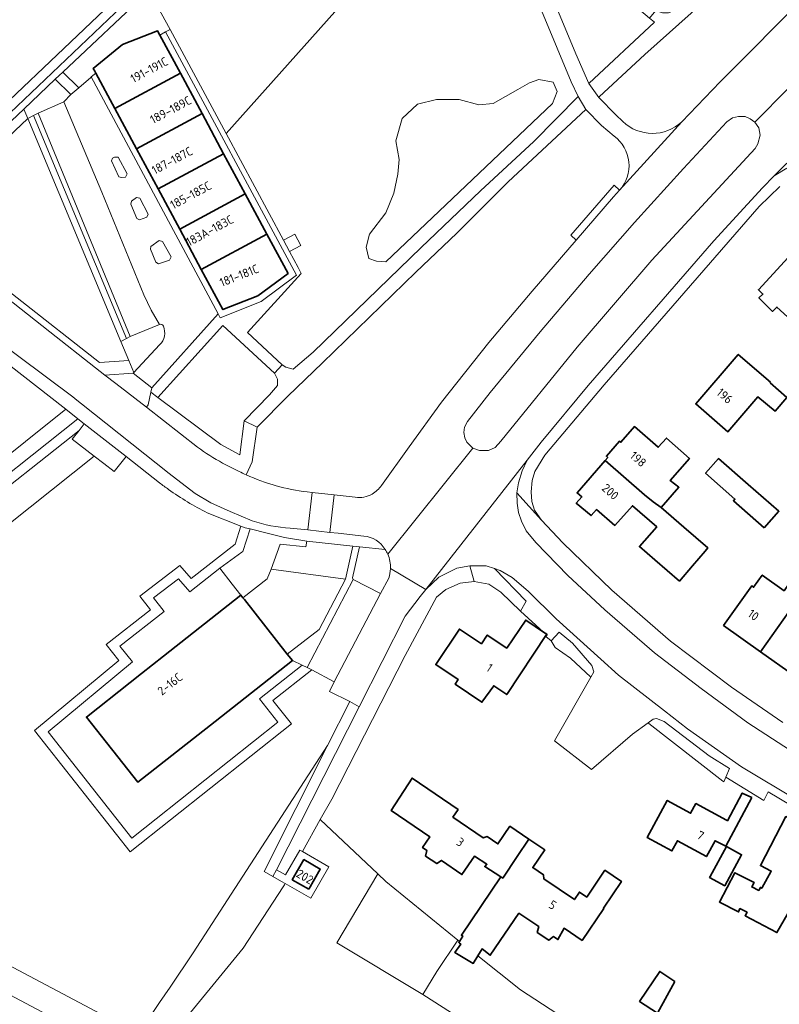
# Model space of a CAD drawing. Extents: x 152761 to 155748, y 459947 to 462743.
# Tile 15 of 256: x 153689 to 153806, y 460742 to 460894. Entities that reach past the tile are written whole.
import ezdxf
from ezdxf.enums import TextEntityAlignment as Align

# ---------------------------------------------------------------- set-up
doc = ezdxf.new("R2010")
doc.units = 0
doc.header["$LTSCALE"] = 0.75
for name, color, linetype, lineweight in [('B-RO-GR-BEPLANTING_CULTUUR_BODEMBEDEKKER-GV', 251, 'CONTINUOUS', 18), ('B-RO-GR-BEPLANTING_CULTUUR_BOSPLANTSOEN-GV', 251, 'CONTINUOUS', 18), ('B-RO-GR-BEPLANTING_CULTUUR_HEESTERS-GV', 251, 'CONTINUOUS', 18), ('B-RO-GR-BOS_GEMENGD-GV', 251, 'CONTINUOUS', 13), ('B-RO-GR-BOS_LOOF-GV', 251, 'CONTINUOUS', 13), ('B-RO-IE-TERREINAFSCHEIDING_KUNSTMATIG_HEKWERK-G', 251, 'IE-TERREINAFSCHEIDING-KUNSTMATIG', 18), ('B-RO-OG-BEBOUWING-GV', 6, 'CONTINUOUS', 35), ('B-RO-OG-BEBOUWING-T18', 1, 'CONTINUOUS', 18), ('B-RO-OG-TERREIN_CULTUURSCHEIDING-GV', 251, 'CONTINUOUS', 18), ('B-RO-VH-VERHARDING_ASFALT-GV', 251, 'CONTINUOUS', 18), ('B-RO-VH-VERHARDING_BETONSTRAATSTEEN-GV', 251, 'CONTINUOUS', 18), ('B-RO-VH-VERHARDING_FUNDERING_ZAND-GV', 251, 'CONTINUOUS', 18), ('B-RO-VH-VERHARDING_STRAATBAKSTEEN-GV', 251, 'CONTINUOUS', 18), ('B-RO-VH-VERHARDING_TEGEL-GV', 251, 'CONTINUOUS', 18)]:
    doc.layers.add(name, color=color, linetype=linetype, lineweight=lineweight)
doc.styles.add('NLCS-ISO-M200-T18', font='NLCS-ISO.ttf', dxfattribs={"height": 0.36})
doc.linetypes.add('IE-TERREINAFSCHEIDING-KUNSTMATIG', pattern='A,4,[82,NLCS.SHX,S=0.75,R=90,X=0,Y=0],4,-2', length=10)

msp = doc.modelspace()

# ---------------------------------------------------------------- linework, layer by layer
at = {"layer": 'B-RO-GR-BEPLANTING_CULTUUR_BODEMBEDEKKER-GV', "flags": 128}
for points in [[(153772.473, 460906.351), (153771.038, 460905.112), (153770.038, 460903.748), (153769.694, 460902.602), (153770.179, 460900.335), (153774.947, 460888.879), (153776.947, 460884.293), (153787.128, 460893.759), (153786.344, 460894.42), (153777.452, 460901.922)], [(153697.933, 460883.621), (153699.777, 460885.23), (153699.865, 460885.307), (153700.552, 460885.906), (153700.393, 460886.202), (153700.162, 460886.632), (153704.684, 460890.329), (153710.132, 460892.421), (153710.475, 460891.784), (153711.352, 460892.266), (153712.063, 460892.657), (153709.566, 460897.297), (153708.83, 460898.665), (153695.479, 460886.063)], [(153690.022, 460878.851), (153690.916, 460879.306), (153691.629, 460879.669), (153695.64, 460881.457), (153696.701, 460882.572), (153694.286, 460884.937), (153689.404, 460880.329)]]:
    msp.add_lwpolyline(points, close=True, dxfattribs=at)
msp.add_lwpolyline([(153710.444, 460846.969), (153705.87, 460845.073), (153705.337, 460844.784), (153704.453, 460844.305), (153705.679, 460841.37), (153706.449, 460839.527), (153710.457, 460843.806)], dxfattribs=at)
at = {"layer": 'B-RO-GR-BEPLANTING_CULTUUR_BODEMBEDEKKER-GV'}
for points in [[(153711.039, 460846.691, 0.4066783), (153710.444, 460846.969)], [(153710.457, 460843.806, 0.3043246), (153711.039, 460846.691)]]:
    msp.add_lwpolyline(points, format="xyb", dxfattribs=at)
at = {"layer": 'B-RO-GR-BEPLANTING_CULTUUR_BOSPLANTSOEN-GV', "flags": 128}
msp.add_lwpolyline([(153811.657, 460718.08), (153799.378, 460724.08), (153786.362, 460730.989), (153783.83, 460732.59), (153781.762, 460728.652), (153762.693, 460735.816), (153751.2, 460743.153), (153737.877, 460751.146), (153744.23, 460761.862), (153735.335, 460770.254), (153732.599, 460765.286), (153736.647, 460762.935), (153733.875, 460758.076), (153729.883, 460760.354), (153729.772, 460760.153), (153729.586, 460759.815), (153723.415, 460750.309), (153712.424, 460736.962), (153735.533, 460726.401), (153737.443, 460725.536)], dxfattribs=at)
for points in [[(153756.651, 460751.583), (153745.508, 460760.656), (153744.23, 460761.862), (153737.877, 460751.146), (153751.2, 460743.153), (153753.375, 460746.728)], [(153783.83, 460732.59), (153780.006, 460735.008), (153766.344, 460743.885), (153759.731, 460749.132), (153759.006, 460747.957), (153756.181, 460749.673), (153757.091, 460750.972), (153756.922, 460751.093), (153756.787, 460751.189), (153756.903, 460751.378), (153756.651, 460751.583), (153753.375, 460746.728), (153751.2, 460743.153), (153762.693, 460735.816), (153781.762, 460728.652)]]:
    msp.add_lwpolyline(points, close=True, dxfattribs=at)
at = {"layer": 'B-RO-GR-BEPLANTING_CULTUUR_HEESTERS-GV', "flags": 128}
for points in [[(153710.191, 460835.663), (153719.956, 460828.376), (153722.897, 460826.779), (153723.543, 460832.046), (153727.463, 460836.057), (153728.697, 460837.518), (153728.734, 460838.455), (153728.246, 460839.41), (153720.237, 460846.8)], [(153700.327, 460826.542), (153696.93, 460829.185), (153697.968, 460830.544), (153680.864, 460816.999), (153683.72, 460813.392)], [(153733.239, 460813.406), (153733.086, 460812.501), (153729.114, 460812.899), (153727.719, 460809.048), (153739.223, 460807.496), (153740.398, 460812.605)], [(153759.187, 460807.128), (153758.51, 460809.552), (153756.503, 460809.183), (153753.722, 460807.794), (153751.698, 460805.881), (153750.83, 460804.815), (153748.465, 460801.752), (153741.348, 460787.699), (153728.581, 460762.484), (153729.951, 460761.696), (153732.166, 460765.538), (153732.599, 460765.286), (153735.335, 460770.254), (153737.143, 460773.401), (153748.508, 460795.684), (153753.329, 460804.728), (153754.793, 460805.9), (153757.026, 460806.883)], [(153766.375, 460802.539), (153767.228, 460804.094), (153762.309, 460809.145), (153761.016, 460809.575), (153758.51, 460809.552), (153759.187, 460807.128), (153761.456, 460806.711), (153763.328, 460805.495)], [(153777.234, 460792.332), (153777.688, 460793.131), (153777.409, 460794.141), (153774.395, 460797.604), (153772.329, 460799.276), (153771.113, 460797.933), (153771.748, 460796.929), (153774.095, 460795.251)], [(153797.836, 460776.103), (153798.15, 460776.831), (153798.718, 460778.147), (153795.568, 460780.102), (153788.609, 460785.428), (153787.43, 460785.924), (153786.909, 460785.796), (153786.112, 460785.223), (153786.237, 460785.126), (153797.711, 460776.2)]]:
    msp.add_lwpolyline(points, close=True, dxfattribs=at)
for points in [[(153745.372, 460812.111), (153741.416, 460812.499), (153740.34, 460807.691), (153740.426, 460807.468)], [(153740.426, 460807.468), (153744.658, 460805.275), (153745.934, 460807.635)]]:
    msp.add_lwpolyline(points, dxfattribs=at)
at = {"layer": 'B-RO-GR-BEPLANTING_CULTUUR_HEESTERS-GV'}
for points in [[(153745.783, 460811.365, 0.0420767), (153745.372, 460812.111)], [(153746.217, 460809.133, 0.1138506), (153745.783, 460811.365)], [(153745.934, 460807.635, 0.0755133), (153746.217, 460809.133)]]:
    msp.add_lwpolyline(points, format="xyb", dxfattribs=at)
at = {"layer": 'B-RO-GR-BOS_GEMENGD-GV', "flags": 128}
msp.add_lwpolyline([(153680.864, 460816.999), (153697.968, 460830.544), (153698.742, 460831.557), (153697.796, 460832.321), (153678.757, 460817.244)], dxfattribs=at)
msp.add_lwpolyline([(153734.006, 460793.45), (153733.291, 460793.834), (153732.529, 460794.195), (153725.901, 460788.964), (153728.752, 460785.353), (153706.146, 460767.382), (153693.166, 460783.826), (153706.228, 460794.687), (153704.302, 460797.136), (153711.154, 460802.496), (153709.505, 460804.604), (153713.362, 460807.565), (153715.128, 460805.557), (153719.775, 460809.182), (153723.198, 460811.683), (153723.333, 460811.782), (153724.481, 460815.273), (153723.722, 460815.459), (153723.049, 460815.721), (153722.129, 460812.92), (153715.32, 460807.61), (153713.562, 460809.609), (153707.391, 460804.872), (153709.048, 460802.753), (153702.193, 460797.391), (153704.147, 460794.907), (153691.083, 460784.044), (153705.901, 460765.271), (153730.856, 460785.109), (153728.008, 460788.716)], close=True, dxfattribs=at)
at = {"layer": 'B-RO-GR-BOS_LOOF-GV', "flags": 128}
for points in [[(153748.246, 460933.805), (153709.566, 460897.297), (153712.063, 460892.657), (153720.747, 460876.516), (153738.894, 460896.845), (153733.922, 460903.545), (153742.947, 460911.329), (153756.051, 460902.699), (153758.545, 460904.128), (153759.836, 460904.868)], [(153680.302, 460923.363), (153677.824, 460920.457), (153670.636, 460911.507), (153661.76, 460898.974), (153655.459, 460889.748), (153654.377, 460887.34), (153653.54, 460885.118), (153653.291, 460882.968), (153653.551, 460880.653), (153654.173, 460878.401), (153654.974, 460877.109), (153657.52, 460875.128), (153665.596, 460868.845), (153667.734, 460867.184), (153673.458, 460868.705), (153708.248, 460901.773), (153704.093, 460909.621), (153691.458, 460902.8)], [(153704.453, 460844.305), (153690.022, 460878.851), (153674.837, 460864.517), (153671.862, 460863.975), (153688.404, 460851.102), (153701.125, 460841.037), (153705.679, 460841.37)]]:
    msp.add_lwpolyline(points, close=True, dxfattribs=at)
for points in [[(153495.843, 460846.672), (153576, 460806.636), (153627.12, 460779.436), (153650.161, 460766.878), (153677.314, 460752.866), (153681.762, 460750.509), (153707.329, 460736.958)], [(153710.456, 460822.416), (153705.254, 460826.495), (153703.399, 460824.152), (153701.786, 460825.407), (153700.327, 460826.542), (153683.72, 460813.392)], [(153709.275, 460740.222), (153710.45, 460741.937), (153712.068, 460744.296), (153715.663, 460749.62), (153725.719, 460765.131), (153736.473, 460781.714), (153739.924, 460788.562), (153736.759, 460790.105), (153737.476, 460791.585), (153734.006, 460793.45), (153728.008, 460788.716), (153730.856, 460785.109), (153705.901, 460765.271), (153691.083, 460784.044), (153704.147, 460794.907), (153702.193, 460797.391), (153709.048, 460802.753), (153707.391, 460804.872), (153713.562, 460809.609), (153715.32, 460807.61), (153722.129, 460812.92), (153723.049, 460815.721), (153717.83, 460817.757)]]:
    msp.add_lwpolyline(points, dxfattribs=at)
at = {"layer": 'B-RO-GR-BOS_LOOF-GV'}
for points in [[(153711.85, 460821.394, -0.0083355), (153710.456, 460822.416)], [(153717.83, 460817.757, -0.0356525), (153711.85, 460821.394)]]:
    msp.add_lwpolyline(points, format="xyb", dxfattribs=at)
at = {"layer": 'B-RO-IE-TERREINAFSCHEIDING_KUNSTMATIG_HEKWERK-G', "flags": 128}
for points in [[(153766.374, 460802.538), (153763.328, 460805.495), (153761.456, 460806.711), (153759.187, 460807.128), (153757.026, 460806.883), (153754.793, 460805.9), (153753.329, 460804.728), (153748.508, 460795.684), (153737.143, 460773.401), (153735.335, 460770.254)], [(153693.166, 460783.826), (153706.228, 460794.687)], [(153725.901, 460788.964), (153728.752, 460785.353)], [(153728.752, 460785.353), (153706.146, 460767.382)], [(153706.146, 460767.382), (153693.166, 460783.826)]]:
    msp.add_lwpolyline(points, dxfattribs=at)
at = {"layer": 'B-RO-OG-BEBOUWING-GV', "flags": 128}
for points in [[(153710.475, 460891.784), (153710.132, 460892.421), (153704.684, 460890.329), (153700.162, 460886.632), (153700.393, 460886.202), (153700.552, 460885.906), (153703.512, 460880.402), (153713.664, 460885.862)], [(153706.862, 460874.173), (153717.017, 460879.634), (153713.664, 460885.862), (153703.512, 460880.402)], [(153706.862, 460874.173), (153710.212, 460867.943), (153720.37, 460873.406), (153717.017, 460879.634)], [(153720.37, 460873.406), (153710.212, 460867.943), (153713.563, 460861.713), (153723.723, 460867.178)], [(153723.723, 460867.178), (153713.563, 460861.713), (153716.913, 460855.484), (153727.076, 460860.95)], [(153716.913, 460855.484), (153720.263, 460849.254), (153725.677, 460851.382), (153730.35, 460854.869), (153727.076, 460860.95)], [(153807.823, 460857.319), (153803.195, 460852.322), (153803.899, 460851.67), (153803.293, 460851.074), (153805.395, 460848.97), (153806.081, 460849.649), (153808.841, 460847.094), (153813.512, 460852.138)], [(153805.096, 460838.024), (153800.095, 460842.324), (153793.493, 460834.642), (153798.494, 460830.343), (153803.113, 460835.717), (153805.785, 460833.507), (153807.6, 460835.62), (153805.007, 460837.921)], [(153779.452, 460825.884), (153785.568, 460820.563), (153786.899, 460819.487), (153788.134, 460818.599), (153790.887, 460821.723), (153789.552, 460822.776), (153792.519, 460826.215), (153788.971, 460829.356), (153787.698, 460827.94), (153784.003, 460831.13), (153781.904, 460828.701), (153781.694, 460828.883), (153779.665, 460826.532), (153779.863, 460826.36)], [(153779.452, 460825.884), (153775.122, 460820.87), (153775.856, 460820.236), (153774.984, 460819.265), (153777.281, 460817.338), (153778.118, 460818.283), (153780.979, 460815.812), (153783.678, 460818.859), (153787.47, 460815.584), (153784.777, 460812.545), (153787.169, 460810.479), (153790.966, 460807.199), (153793.011, 460809.567), (153794.981, 460811.848), (153795.395, 460812.328), (153791.662, 460815.552), (153788.134, 460818.599), (153786.899, 460819.487), (153785.568, 460820.563)], [(153804.112, 460815.457), (153806.378, 460818.008), (153801.596, 460822.185), (153796.999, 460826.184), (153795.025, 460823.914), (153799.558, 460819.89), (153799.331, 460819.634)], [(153803.539, 460796.243), (153810.573, 460806.17), (153808.53, 460807.654), (153807.195, 460805.695), (153803.801, 460808.132), (153802.457, 460806.242), (153802.161, 460806.453), (153797.801, 460800.331)], [(153803.539, 460796.243), (153808.649, 460792.603), (153808.909, 460792.969), (153809.548, 460792.247), (153811.762, 460794.683), (153810.826, 460795.661), (153813.009, 460798.726), (153809.299, 460801.369), (153812.076, 460805.079), (153810.573, 460806.17)], [(153730.234, 460795.903), (153723.589, 460804.321), (153723.366, 460804.604), (153723.032, 460805.027), (153711.069, 460795.585), (153707.649, 460792.886), (153705.875, 460791.485), (153699.108, 460786.143), (153707.093, 460776.027), (153719.055, 460785.47), (153731.016, 460794.912)], [(153770.396, 460798.9), (153770.434, 460798.958), (153769.914, 460799.306), (153767.164, 460801.148), (153764.217, 460796.825), (153761.208, 460798.836), (153760.311, 460797.49), (153756.899, 460799.768), (153753.229, 460794.271), (153756.688, 460791.961), (153756.217, 460791.231), (153760.378, 460788.419), (153762.217, 460790.986), (153764.216, 460789.608)], [(153767.652, 460767.224), (153764.71, 460769.219), (153762.853, 460766.48), (153761.19, 460767.609), (153760.589, 460767.42), (153755.893, 460770.633), (153756.69, 460771.798), (153749.55, 460776.682), (153746.328, 460771.654), (153752.312, 460767.56), (153751.184, 460765.911), (153751.824, 460765.473), (153751.645, 460764.602), (153753.369, 460763.434), (153754.101, 460763.915), (153757.278, 460761.741), (153759.21, 460764.566), (153761.144, 460763.342), (153760.808, 460762.977), (153763.321, 460761.367), (153763.605, 460761.185), (153765.835, 460764.552)], [(153802.211, 460773.652), (153800.699, 460774.368), (153798.416, 460770.064), (153798.239, 460770.161), (153793.514, 460772.739), (153792.698, 460771.243), (153789.082, 460773.216), (153785.956, 460767.486), (153789.796, 460765.39), (153790.655, 460766.964), (153795.155, 460764.509), (153796.501, 460766.975), (153798.181, 460766.132)], [(153810.553, 460769.102), (153807.476, 460770.726), (153803.509, 460763.126), (153805.195, 460762.275), (153803.717, 460759.619), (153803.513, 460759.733), (153803.27, 460759.282), (153802.162, 460759.809), (153802.568, 460760.485), (153799.568, 460762.026), (153797.162, 460757.459), (153800.134, 460755.945), (153800.351, 460756.458), (153801.443, 460755.901), (153801.144, 460755.348), (153806.06, 460752.745), (153807.775, 460755.705), (153811.404, 460753.687), (153814.551, 460759.344), (153810.977, 460761.333), (153811.754, 460762.73), (153808.165, 460764.725)], [(153767.652, 460767.224), (153765.835, 460764.552), (153763.605, 460761.185), (153763.321, 460761.367), (153757.212, 460752.328), (153757.401, 460752.193), (153756.903, 460751.378), (153756.787, 460751.189), (153756.922, 460751.093), (153757.091, 460750.972), (153756.181, 460749.673), (153759.006, 460747.957), (153759.731, 460749.132), (153760.401, 460750.219), (153761.671, 460749.246), (153766.099, 460755.738), (153769.169, 460753.665), (153768.936, 460752.772), (153770.753, 460751.561), (153771.457, 460752.121), (153772.147, 460751.655), (153773.106, 460753.417), (153775.896, 460751.533), (153779.241, 460756.49), (153779.185, 460756.528), (153781.978, 460760.664), (153779.416, 460762.392), (153776.625, 460758.256), (153775.487, 460759.024), (153774.708, 460757.869), (153769.983, 460761.057), (153769.914, 460761.693), (153768.258, 460762.815), (153770.115, 460765.554)], [(153798.244, 460766.08), (153795.73, 460761.459), (153795.635, 460761.295), (153798, 460759.999), (153800.596, 460764.809)], [(153733.544, 460759.461), (153735.34, 460762.591), (153732.797, 460764.049), (153731.003, 460760.919)], [(153790.272, 460745.17), (153787.925, 460746.741), (153784.8, 460742.083), (153787.563, 460740.258)]]:
    msp.add_lwpolyline(points, close=True, dxfattribs=at)
at = {"layer": 'B-RO-OG-TERREIN_CULTUURSCHEIDING-GV', "flags": 128}
for points in [[(153838.642, 460932.612), (153837.132, 460934.079), (153837.007, 460933.977), (153826.786, 460925.156), (153808.054, 460908.71), (153794.717, 460896.877), (153785.601, 460888.789), (153778.547, 460882.211), (153778.469, 460882.1), (153781.121, 460879.405), (153782.182, 460878.402)], [(153791.339, 460878.337), (153792.514, 460879.578), (153797.286, 460884.531), (153802.113, 460889.401), (153809.818, 460897.175), (153830.981, 460916.839), (153830.226, 460917.687), (153837.468, 460924.509), (153838.293, 460923.711), (153838.328, 460923.741)], [(153738.894, 460896.845), (153720.747, 460876.516), (153729.632, 460860.003), (153731.393, 460860.95), (153732.341, 460859.189), (153730.579, 460858.242), (153731.914, 460855.761), (153732.387, 460854.861), (153724.051, 460845.717), (153729.416, 460840.718), (153730.02, 460840.327), (153731.122, 460840.046), (153734.25, 460842.661), (153750.972, 460858.897), (153760.143, 460867.645), (153768.43, 460875.278), (153775.273, 460882.248), (153774.217, 460884.537), (153769.862, 460894.949)], [(153780.851, 460876.116), (153778.902, 460877.797), (153776.449, 460880.245), (153764.452, 460869.072), (153756.512, 460861.101), (153750.125, 460855.062), (153735.687, 460841.029), (153730.321, 460835.865), (153725.56, 460831.027), (153724.8, 460825.677), (153723.855, 460823.66)], [(153744.797, 460822.023), (153749.103, 460828.022), (153754.14, 460834.904), (153761.456, 460844.171), (153768.184, 460852.119), (153774.995, 460860.019), (153774.132, 460860.785), (153780.881, 460868.531), (153781.702, 460867.762)], [(153733.31, 460821.003), (153734.102, 460820.916), (153737.505, 460820.54), (153740.742, 460820.182)], [(153862.997, 460662.49), (153799.482, 460691.43), (153761.443, 460710.193), (153742.468, 460719.19), (153713.462, 460733.707), (153707.329, 460736.958), (153681.762, 460750.509), (153679.905, 460746.966), (153711.638, 460730.147), (153732.499, 460719.707), (153761.086, 460707.234), (153798.841, 460690.074), (153861.383, 460662.096)], [(153861.383, 460662.096), (153798.841, 460690.074), (153761.086, 460707.234), (153732.499, 460719.707), (153711.638, 460730.147), (153679.905, 460746.966), (153677.202, 460741.807), (153688.15, 460736.513), (153695.171, 460733.147), (153694.978, 460732.785), (153714.075, 460723.836), (153738.692, 460712.919), (153752.142, 460707.085), (153772.756, 460698.258), (153788.503, 460691.423), (153809.077, 460682.633)]]:
    msp.add_lwpolyline(points, dxfattribs=at)
for points in [[(153710.093, 460901.462), (153705.231, 460910.235), (153704.093, 460909.621), (153708.248, 460901.773), (153673.458, 460868.705), (153667.734, 460867.184), (153669.223, 460866.028), (153674.214, 460867.354)], [(153747.58, 460872.507), (153747.058, 460875.427), (153747.998, 460878.87), (153750.401, 460881.06), (153753.326, 460881.791), (153756.877, 460881.791), (153759.907, 460880.956), (153762.1, 460881.165), (153765.965, 460883.355), (153767.741, 460884.398), (153769.204, 460884.92), (153771.397, 460884.503), (153772.024, 460883.042), (153771.293, 460881.165), (153745.491, 460856.651), (153744.029, 460856.755), (153742.88, 460857.173), (153742.462, 460858.946), (153742.984, 460860.928), (153745.491, 460864.266), (153746.745, 460867.291), (153747.371, 460870.212)], [(153747.58, 460872.507), (153747.371, 460870.212), (153746.745, 460867.291), (153745.491, 460864.266), (153742.984, 460860.928), (153742.462, 460858.946), (153742.88, 460857.173), (153744.029, 460856.755), (153745.491, 460856.651), (153771.293, 460881.165), (153772.024, 460883.042), (153771.397, 460884.503), (153769.204, 460884.92), (153767.741, 460884.398), (153765.965, 460883.355), (153762.1, 460881.165), (153759.907, 460880.956), (153756.877, 460881.791), (153753.326, 460881.791), (153750.401, 460881.06), (153747.998, 460878.87), (153747.058, 460875.427)], [(153670.275, 460865.21), (153671.862, 460863.975), (153674.837, 460864.517), (153690.022, 460878.851), (153689.404, 460880.329), (153674.131, 460865.913)], [(153690.916, 460879.306), (153690.022, 460878.851), (153704.453, 460844.305), (153705.337, 460844.784)], [(153758.959, 460827.768), (153759.997, 460827.418), (153761.377, 460827.405), (153762.424, 460827.883), (153763.324, 460828.863), (153775.148, 460843.461), (153786.717, 460856.903), (153802.701, 460874.205), (153803.103, 460874.936), (153803.491, 460876.275), (153803.291, 460877.398), (153802.641, 460878.309), (153801.932, 460878.786), (153801.143, 460879.147), (153800.108, 460879.171), (153799.178, 460878.945), (153798.33, 460878.33), (153791.613, 460871.107), (153784.016, 460862.767), (153777.004, 460854.748), (153769.416, 460845.798), (153761.635, 460836.414), (153758.118, 460831.931), (153757.698, 460831.049), (153757.599, 460830.209), (153757.731, 460829.388), (153758.018, 460828.744)], [(153701.976, 460839.094), (153706.342, 460839.413), (153706.449, 460839.527), (153705.679, 460841.37), (153701.125, 460841.037), (153688.404, 460851.102), (153671.862, 460863.975), (153670.275, 460865.21), (153668.956, 460864.97), (153687.787, 460850.315), (153693.466, 460845.822), (153700.507, 460840.251)], [(153729.632, 460860.003), (153730.579, 460858.242), (153732.341, 460859.189), (153731.393, 460860.95)], [(153727.983, 460761.444), (153726.645, 460762.212), (153736.473, 460781.714), (153725.719, 460765.131), (153715.663, 460749.62), (153712.068, 460744.296), (153710.45, 460741.937), (153709.275, 460740.222), (153708.324, 460738.836), (153712.424, 460736.962), (153723.415, 460750.309), (153729.586, 460759.815), (153729.772, 460760.153), (153729.883, 460760.354), (153729.353, 460760.656)]]:
    msp.add_lwpolyline(points, close=True, dxfattribs=at)
at = {"layer": 'B-RO-OG-TERREIN_CULTUURSCHEIDING-GV'}
for points in [[(153782.182, 460878.402, 0.3960898), (153791.339, 460878.337)], [(153781.702, 460867.762, 0.4459007), (153780.851, 460876.116)], [(153723.855, 460823.66, 0.0763553), (153733.31, 460821.003)], [(153743.377, 460820.685, 0.119654), (153744.797, 460822.023)], [(153740.742, 460820.182, 0.1665474), (153743.377, 460820.685)]]:
    msp.add_lwpolyline(points, format="xyb", dxfattribs=at)
at = {"layer": 'B-RO-VH-VERHARDING_ASFALT-GV', "flags": 128}
for points in [[(153782.182, 460878.402), (153781.121, 460879.405), (153778.469, 460882.1), (153776.947, 460884.293), (153774.947, 460888.879), (153770.179, 460900.335), (153769.694, 460902.602), (153770.038, 460903.748), (153771.038, 460905.112), (153772.473, 460906.351), (153774.064, 460907.726), (153756.073, 460941.082), (153753.597, 460938.35), (153752.646, 460937.3), (153752.348, 460936.971), (153766.815, 460901.241), (153767.438, 460900.509), (153768.17, 460898.938), (153769.862, 460894.949), (153774.217, 460884.537), (153775.273, 460882.248), (153776.449, 460880.245), (153778.902, 460877.797), (153780.851, 460876.116)], [(153809.818, 460897.175), (153802.113, 460889.401), (153797.286, 460884.531), (153792.514, 460879.578), (153791.339, 460878.337), (153781.702, 460867.762), (153780.774, 460866.723), (153774.995, 460860.019), (153768.184, 460852.119), (153761.456, 460844.171), (153754.14, 460834.904), (153749.103, 460828.022), (153744.797, 460822.023)], [(153716.325, 460827.959), (153708.431, 460834.137), (153703.677, 460837.79), (153701.976, 460839.094), (153700.507, 460840.251), (153693.466, 460845.822), (153687.787, 460850.315), (153668.956, 460864.97), (153668.008, 460865.706), (153652.514, 460877.716), (153651.537, 460878.569), (153639.176, 460888.347), (153637.734, 460889.371), (153635.284, 460891.833), (153631.671, 460895.603)], [(153624.15, 460895.022), (153629.919, 460888.368), (153636.185, 460882.598), (153644.21, 460876.291), (153645.608, 460875.193), (153652.353, 460869.992), (153683.283, 460845.981), (153688.624, 460841.988), (153697, 460835.728), (153697.653, 460835.21), (153698.367, 460834.643), (153711.947, 460823.871), (153713.09, 460822.983), (153715.933, 460820.776), (153718.41, 460819.345), (153721.373, 460817.962), (153724.796, 460816.549)], [(153719.508, 460848.581), (153719.515, 460848.589), (153699.865, 460885.307), (153699.777, 460885.23), (153697.933, 460883.621), (153696.701, 460882.572), (153695.64, 460881.457), (153701.495, 460867.424), (153707.998, 460851.561), (153709.135, 460849.143), (153710.444, 460846.969)], [(153745.783, 460811.365), (153758.959, 460827.768), (153758.018, 460828.744), (153757.731, 460829.388), (153757.599, 460830.209), (153757.698, 460831.049), (153758.118, 460831.931), (153761.635, 460836.414), (153769.416, 460845.798), (153777.004, 460854.748), (153784.016, 460862.767), (153791.613, 460871.107), (153798.33, 460878.33), (153799.178, 460878.945), (153800.108, 460879.171), (153801.143, 460879.147), (153801.932, 460878.786), (153802.641, 460878.309), (153807.878, 460883.575)], [(153807.878, 460883.575), (153802.641, 460878.309), (153803.291, 460877.398), (153803.491, 460876.275), (153803.103, 460874.936), (153802.701, 460874.205), (153786.717, 460856.903), (153775.148, 460843.461), (153763.324, 460828.863), (153762.424, 460827.883), (153761.377, 460827.405), (153759.997, 460827.418), (153758.959, 460827.768), (153745.783, 460811.365)], [(153751.698, 460805.881), (153767.404, 460825.943), (153769.574, 460828.697), (153776.838, 460837.509), (153796.277, 460859.925), (153803.86, 460868.1), (153805.669, 460869.992), (153813.575, 460877.815)], [(153781.702, 460867.762), (153791.339, 460878.337)], [(153813.575, 460877.815), (153805.669, 460869.992), (153807.613, 460871.145)], [(153807.613, 460871.145), (153805.669, 460869.992), (153803.86, 460868.1), (153796.277, 460859.925), (153776.838, 460837.509), (153769.574, 460828.697), (153767.404, 460825.943), (153766.59, 460824.269), (153766.036, 460822.399), (153765.783, 460820.856), (153769.605, 460816.611), (153768.504, 460818.174), (153768.101, 460819.54), (153767.993, 460821.046), (153768.175, 460822.761), (153768.587, 460824.176), (153770.143, 460826.731), (153779.314, 460837.607), (153803.347, 460865.216), (153806.54, 460868.335)], [(153710.457, 460843.806), (153706.449, 460839.527), (153706.342, 460839.413), (153709.238, 460837.151), (153719.508, 460848.581)], [(153722.761, 460824.182), (153720.215, 460825.492)], [(153810.956, 460779.145), (153801.576, 460785.217), (153794.345, 460790.542), (153787.116, 460796.104), (153779.405, 460802.764), (153773.679, 460808.041), (153768.734, 460813.182), (153767.234, 460814.971), (153766.488, 460816.468), (153766.039, 460817.824), (153765.832, 460819.288), (153765.783, 460820.856), (153766.036, 460822.399), (153766.59, 460824.269), (153767.404, 460825.943), (153751.698, 460805.881), (153753.722, 460807.794), (153756.503, 460809.183), (153758.51, 460809.552), (153761.016, 460809.575), (153762.309, 460809.145), (153763.191, 460808.851), (153765.081, 460807.729), (153767.539, 460805.653), (153771.884, 460801.351), (153778.81, 460795.085), (153781.532, 460792.622), (153788.683, 460787.074), (153792.225, 460784.326), (153800.587, 460778.402), (153809.486, 460773.103)], [(153730.683, 460815.409), (153733.402, 460815.114), (153734.102, 460820.916), (153733.31, 460821.003)], [(153740.742, 460820.182), (153737.505, 460820.54), (153736.805, 460814.744), (153738.089, 460814.605), (153742.092, 460814.171)], [(153807.007, 460785.285), (153799.013, 460790.769), (153789.575, 460797.906), (153780.475, 460805.792), (153772.9, 460813.11), (153769.605, 460816.611), (153765.783, 460820.856), (153765.832, 460819.288), (153766.039, 460817.824), (153766.488, 460816.468), (153767.234, 460814.971), (153768.734, 460813.182), (153773.679, 460808.041), (153779.405, 460802.764), (153787.116, 460796.104), (153794.345, 460790.542), (153801.576, 460785.217), (153810.956, 460779.145)], [(153744.658, 460805.275), (153737.476, 460791.585), (153736.759, 460790.105), (153739.924, 460788.562), (153741.348, 460787.699), (153748.465, 460801.752), (153750.83, 460804.815), (153751.698, 460805.881), (153746.217, 460809.133)], [(153746.217, 460809.133), (153751.698, 460805.881)], [(153809.486, 460773.103), (153800.587, 460778.402), (153792.225, 460784.326), (153788.683, 460787.074), (153781.532, 460792.622), (153778.81, 460795.085), (153771.884, 460801.351), (153767.539, 460805.653), (153765.081, 460807.729), (153763.191, 460808.851), (153762.309, 460809.145), (153767.228, 460804.094), (153766.375, 460802.539), (153769.914, 460799.306), (153770.434, 460798.958), (153770.396, 460798.9), (153770.475, 460798.844), (153770.253, 460798.63), (153771.113, 460797.933), (153772.329, 460799.276), (153774.395, 460797.604), (153777.409, 460794.141), (153777.688, 460793.131), (153777.234, 460792.332), (153771.622, 460782.464), (153777.356, 460778.016), (153783.702, 460783.491), (153786.112, 460785.223), (153786.909, 460785.796), (153787.43, 460785.924), (153788.609, 460785.428), (153795.568, 460780.102), (153798.718, 460778.147), (153798.15, 460776.831), (153804.051, 460773.197), (153804.726, 460774.541), (153808.255, 460772.437)], [(153745.934, 460807.635), (153744.658, 460805.275)]]:
    msp.add_lwpolyline(points, dxfattribs=at)
for points in [[(153837.007, 460933.977), (153835.402, 460935.658), (153835.336, 460935.755), (153819.934, 460921.905), (153806.857, 460910.313), (153793.246, 460898.36), (153790.109, 460895.605), (153789.268, 460895.226), (153788.369, 460895.22), (153787.331, 460895.585), (153786.344, 460894.42), (153787.128, 460893.759), (153776.947, 460884.293), (153778.469, 460882.1), (153778.547, 460882.211), (153785.601, 460888.789), (153794.717, 460896.877), (153808.054, 460908.71), (153826.786, 460925.156)], [(153776.449, 460880.245), (153775.273, 460882.248), (153768.43, 460875.278), (153760.143, 460867.645), (153750.972, 460858.897), (153734.25, 460842.661), (153731.122, 460840.046), (153730.02, 460840.327), (153729.416, 460840.718), (153728.246, 460839.41), (153728.734, 460838.455), (153728.697, 460837.518), (153727.463, 460836.057), (153723.543, 460832.046), (153725.56, 460831.027), (153730.321, 460835.865), (153735.687, 460841.029), (153750.125, 460855.062), (153756.512, 460861.101), (153764.452, 460869.072)], [(153705.142, 460869.782), (153704.54, 460869.709), (153704.148, 460869.817), (153703.022, 460872.314), (153703.146, 460872.719), (153703.47, 460872.859), (153704.042, 460872.868), (153705.442, 460870.311)], [(153706.87, 460866.644), (153707.371, 460866.506), (153708.683, 460864.063), (153708.463, 460863.557), (153707.341, 460863.183), (153706.945, 460863.385), (153705.998, 460865.593), (153706.074, 460866.04)], [(153710.387, 460859.985), (153710.903, 460859.817), (153712.226, 460857.407), (153711.973, 460856.919), (153710.283, 460856.357), (153709.861, 460856.583), (153709.014, 460858.62), (153709.114, 460859.026)], [(153734.102, 460820.916), (153733.402, 460815.114), (153736.805, 460814.744), (153737.505, 460820.54)]]:
    msp.add_lwpolyline(points, close=True, dxfattribs=at)
at = {"layer": 'B-RO-VH-VERHARDING_ASFALT-GV'}
for points in [[(153791.339, 460878.337, -0.3960898), (153782.182, 460878.402)], [(153780.851, 460876.116, -0.4459007), (153781.702, 460867.762)], [(153710.444, 460846.969, -0.4066783), (153711.039, 460846.691)], [(153711.039, 460846.691, -0.3043246), (153710.457, 460843.806)], [(153720.215, 460825.492, -0.0398109), (153716.325, 460827.959)], [(153723.855, 460823.66, -0.0088667), (153722.761, 460824.182)], [(153733.31, 460821.003, -0.0763553), (153723.855, 460823.66)], [(153744.797, 460822.023, -0.119654), (153743.377, 460820.685)], [(153743.377, 460820.685, -0.1665474), (153740.742, 460820.182)], [(153724.796, 460816.549, 0.0686501), (153730.683, 460815.409)], [(153742.092, 460814.171, -0.2389708), (153745.372, 460812.111)], [(153745.372, 460812.111, -0.0420767), (153745.783, 460811.365)], [(153745.783, 460811.365, -0.1138506), (153746.217, 460809.133)], [(153746.217, 460809.133, -0.0755133), (153745.934, 460807.635)]]:
    msp.add_lwpolyline(points, format="xyb", dxfattribs=at)
at = {"layer": 'B-RO-VH-VERHARDING_BETONSTRAATSTEEN-GV', "flags": 128}
for points in [[(153691.629, 460879.669), (153705.87, 460845.073), (153710.444, 460846.969), (153709.135, 460849.143), (153707.998, 460851.561), (153701.495, 460867.424), (153695.64, 460881.457)], [(153695.913, 460833.841), (153686.999, 460840.8), (153686.233, 460840.186), (153676.554, 460832.429), (153683.377, 460823.813)], [(153727.719, 460809.048), (153727.129, 460807.525), (153723.366, 460804.604), (153723.589, 460804.321), (153730.234, 460795.903), (153735.176, 460799.703), (153739.223, 460807.496)], [(153733.291, 460793.834), (153734.006, 460793.45), (153737.476, 460791.585), (153744.658, 460805.275), (153740.426, 460807.468)]]:
    msp.add_lwpolyline(points, close=True, dxfattribs=at)
at = {"layer": 'B-RO-VH-VERHARDING_FUNDERING_ZAND-GV', "flags": 128}
msp.add_lwpolyline([(153710.093, 460901.462), (153674.214, 460867.354), (153669.223, 460866.028), (153668.008, 460865.706), (153668.956, 460864.97), (153670.275, 460865.21), (153674.131, 460865.913), (153689.404, 460880.329), (153694.286, 460884.937), (153694.884, 460885.502), (153695.479, 460886.063), (153708.83, 460898.665)], dxfattribs=at)
msp.add_lwpolyline([(153696.701, 460882.572), (153697.933, 460883.621), (153695.479, 460886.063), (153694.884, 460885.502), (153694.286, 460884.937)], close=True, dxfattribs=at)
at = {"layer": 'B-RO-VH-VERHARDING_STRAATBAKSTEEN-GV', "flags": 128}
for points in [[(153705.142, 460869.782), (153705.442, 460870.311), (153704.042, 460872.868), (153703.47, 460872.859), (153703.146, 460872.719), (153703.022, 460872.314), (153704.148, 460869.817), (153704.54, 460869.709)], [(153706.87, 460866.644), (153706.074, 460866.04), (153705.998, 460865.593), (153706.945, 460863.385), (153707.341, 460863.183), (153708.463, 460863.557), (153708.683, 460864.063), (153707.371, 460866.506)], [(153710.387, 460859.985), (153709.114, 460859.026), (153709.014, 460858.62), (153709.861, 460856.583), (153710.283, 460856.357), (153711.973, 460856.919), (153712.226, 460857.407), (153710.903, 460859.817)]]:
    msp.add_lwpolyline(points, close=True, dxfattribs=at)
at = {"layer": 'B-RO-VH-VERHARDING_TEGEL-GV', "flags": 128}
for points in [[(153620.174, 460897.965), (153628.36, 460887.777), (153633.264, 460883.257), (153637.469, 460879.835), (153636.699, 460878.846), (153638.252, 460877.557), (153639.433, 460876.576), (153640.331, 460876.973), (153642.726, 460875.11), (153650.973, 460868.73), (153651.48, 460868.298), (153653.42, 460866.783), (153654.636, 460865.834), (153655.48, 460865.175), (153677.824, 460847.921), (153681.491, 460845.035), (153680.908, 460844.226), (153682.386, 460843.091), (153683.611, 460842.15), (153686.233, 460840.186), (153686.999, 460840.8), (153695.913, 460833.841), (153697.796, 460832.321)], [(153724.796, 460816.549), (153721.373, 460817.962), (153718.41, 460819.345), (153715.933, 460820.776), (153713.09, 460822.983), (153711.947, 460823.871), (153698.367, 460834.643), (153697.653, 460835.21), (153697, 460835.728), (153688.624, 460841.988), (153683.283, 460845.981), (153652.353, 460869.992), (153645.608, 460875.193), (153644.21, 460876.291), (153636.185, 460882.598), (153629.919, 460888.368), (153624.15, 460895.022)], [(153719.956, 460828.376), (153710.191, 460835.663), (153709.102, 460836.476), (153708.701, 460834.492), (153708.431, 460834.137), (153716.325, 460827.959)], [(153697.796, 460832.321), (153698.742, 460831.557), (153705.254, 460826.495), (153710.456, 460822.416)], [(153723.855, 460823.66), (153724.8, 460825.677), (153725.56, 460831.027), (153723.543, 460832.046), (153722.897, 460826.779), (153719.956, 460828.376)], [(153720.215, 460825.492), (153722.761, 460824.182)], [(153717.83, 460817.757), (153723.049, 460815.721), (153723.722, 460815.459), (153724.481, 460815.273), (153727.109, 460814.628), (153729.773, 460813.963), (153733.239, 460813.406), (153740.398, 460812.605), (153741.416, 460812.499), (153745.372, 460812.111)], [(153742.092, 460814.171), (153738.089, 460814.605), (153736.805, 460814.744), (153733.402, 460815.114), (153730.683, 460815.409)]]:
    msp.add_lwpolyline(points, dxfattribs=at)
for points in [[(153719.508, 460848.581), (153709.238, 460837.151), (153709.102, 460836.476), (153710.191, 460835.663), (153720.237, 460846.8), (153728.246, 460839.41), (153729.416, 460840.718), (153724.051, 460845.717), (153732.387, 460854.861), (153731.914, 460855.761), (153730.579, 460858.242), (153729.632, 460860.003), (153720.747, 460876.516), (153712.063, 460892.657), (153711.352, 460892.266), (153731.638, 460854.583), (153726.166, 460850.499), (153719.82, 460848.006)], [(153705.87, 460845.073), (153691.629, 460879.669), (153690.916, 460879.306), (153705.337, 460844.784)], [(153774.995, 460860.019), (153780.774, 460866.723), (153781.702, 460867.762), (153780.881, 460868.531), (153774.132, 460860.785)], [(153706.342, 460839.413), (153701.976, 460839.094), (153703.677, 460837.79), (153708.431, 460834.137), (153708.701, 460834.492), (153709.102, 460836.476), (153709.238, 460837.151)], [(153698.742, 460831.557), (153697.968, 460830.544), (153696.93, 460829.185), (153700.327, 460826.542), (153701.786, 460825.407), (153703.399, 460824.152), (153705.254, 460826.495)], [(153727.719, 460809.048), (153729.114, 460812.899), (153733.086, 460812.501), (153733.239, 460813.406), (153729.773, 460813.963), (153727.109, 460814.628), (153724.481, 460815.273), (153723.333, 460811.782), (153723.198, 460811.683), (153719.775, 460809.182), (153721.687, 460806.744), (153723.032, 460805.027), (153723.366, 460804.604), (153727.129, 460807.525)], [(153731.016, 460794.912), (153732.529, 460794.195), (153733.291, 460793.834), (153740.426, 460807.468), (153740.34, 460807.691), (153741.416, 460812.499), (153740.398, 460812.605), (153739.223, 460807.496), (153735.176, 460799.703), (153730.234, 460795.903)], [(153736.473, 460781.714), (153726.645, 460762.212), (153727.983, 460761.444), (153728.581, 460762.484), (153741.348, 460787.699), (153739.924, 460788.562)]]:
    msp.add_lwpolyline(points, close=True, dxfattribs=at)
at = {"layer": 'B-RO-VH-VERHARDING_TEGEL-GV'}
for points in [[(153716.325, 460827.959, 0.0398109), (153720.215, 460825.492)], [(153722.761, 460824.182, 0.0088667), (153723.855, 460823.66)], [(153710.456, 460822.416, 0.0083355), (153711.85, 460821.394)], [(153711.85, 460821.394, 0.0356525), (153717.83, 460817.757)], [(153730.683, 460815.409, -0.0686501), (153724.796, 460816.549)], [(153745.372, 460812.111, 0.2389708), (153742.092, 460814.171)]]:
    msp.add_lwpolyline(points, format="xyb", dxfattribs=at)

# ---------------------------------------------------------------- texts
at = {"layer": 'B-RO-OG-BEBOUWING-T18', "style": 'NLCS-ISO-M200-T18'}
for s, rotation, p in [('191-191C', 28.3, (153708.838, 460886.388)), ('189-189C', 28.3, (153712.168, 460880.202)), ('187-187C', 28.3, (153712.387, 460872.344)), ('185-185C', 28.3, (153715.268, 460866.987)), ('183A-183C', 28.3, (153718.221, 460861.497)), ('181-181C', 21.5, (153722.767, 460854.536)), ('196', 319.3, (153797.987, 460835.889)), ('198', 319.2, (153784.574, 460826.097)), ('200', 318.5, (153780.267, 460821.041)), ('10', 324.5, (153802.433, 460801.942)), ('1', 326.2, (153761.556, 460793.793)), ('2-16C', 38.3, (153712.047, 460791.261)), ('7', 331.4, (153794.229, 460767.792)), ('3', 325.6, (153757.023, 460766.762)), ('202', 330.2, (153732.96, 460761.4)), ('5', 326, (153771.342, 460757.024))]:
    msp.add_text(s, height=1.35, rotation=rotation, dxfattribs=at).set_placement(p, align=Align.MIDDLE)

doc.saveas('drawing.dxf')
